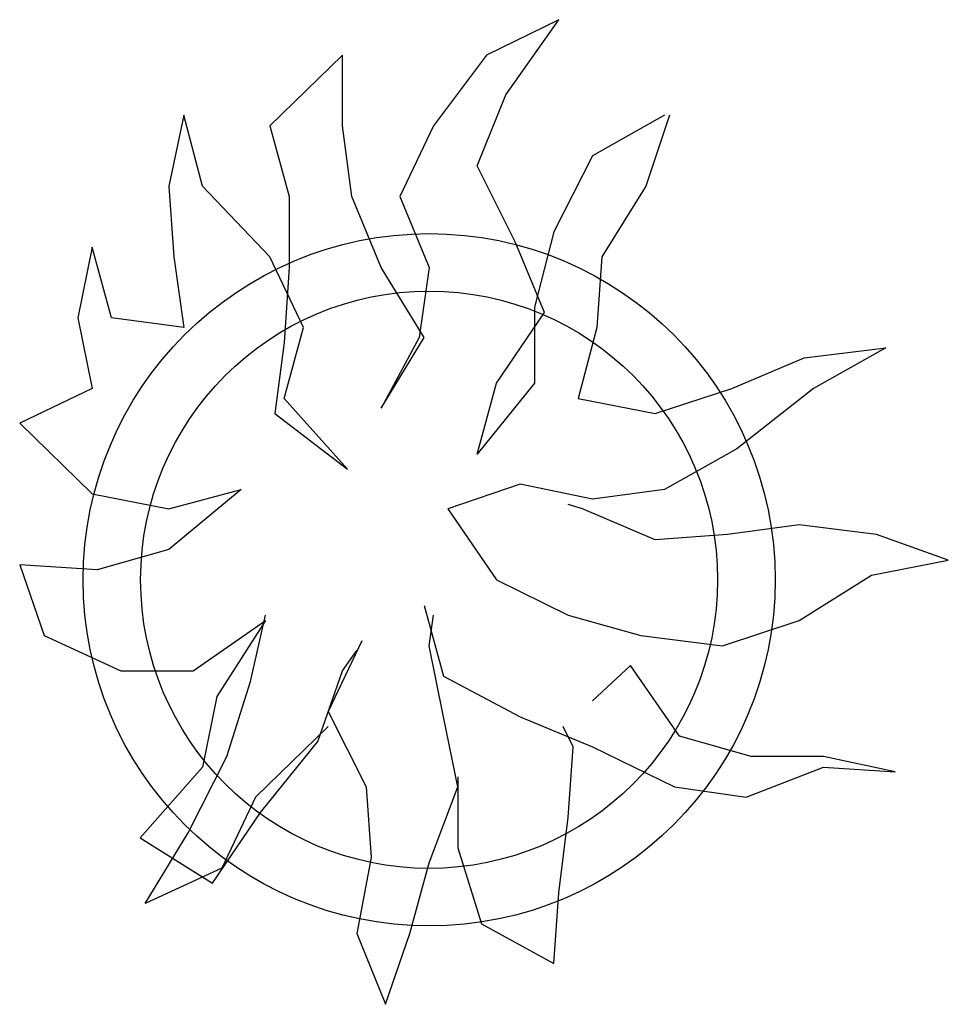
# Model space of a CAD drawing. Extents: x -0.298 to 0.378, y -0.309 to 0.407.
import ezdxf

# ---------------------------------------------------------------- set-up
doc = ezdxf.new("R2010")
doc.units = 0
doc.header["$MEASUREMENT"] = 0
doc.layers.get('0').update_dxf_attribs({"linetype": 'CONTINUOUS'})

msp = doc.modelspace()

# ---------------------------------------------------------------- linework, layer by layer
for p, q in [((0.09441, 0.40715), (0.04173, 0.38143)), ((0.05581, 0.35242), (0.09441, 0.40715)), ((-0.06311, 0.38143), (-0.11579, 0.32999)), ((-0.06311, 0.32999), (-0.06311, 0.38143)), ((0.04173, 0.38143), (0.00313, 0.32999)), ((0.03495, 0.30098), (0.05581, 0.35242)), ((-0.17838, 0.33765), (-0.18933, 0.28621)), ((-0.16482, 0.28621), (-0.17838, 0.33765)), ((0.17108, 0.33765), (0.11892, 0.3081)), ((0.17473, 0.33765), (0.15752, 0.28621)), ((-0.11579, 0.32999), (-0.10171, 0.27854)), ((-0.05633, 0.27854), (-0.06311, 0.32999)), ((0.00313, 0.32999), (-0.02138, 0.27854)), ((0.11892, 0.3081), (0.09076, 0.25282)), ((0.06259, 0.24571), (0.03495, 0.30098)), ((-0.18933, 0.28621), (-0.18568, 0.23477)), ((-0.11579, 0.23477), (-0.16482, 0.28621)), ((0.15752, 0.28621), (0.1257, 0.23477)), ((-0.10171, 0.27854), (-0.10171, 0.2271)), ((-0.03495, 0.2271), (-0.05633, 0.27854)), ((-0.02138, 0.27854), (0, 0.2271)), ((0.09076, 0.25282), (0.07667, 0.1981)), ((0.08397, 0.19427), (0.06259, 0.24571)), ((-0.24514, 0.24188), (-0.25558, 0.19044)), ((-0.23106, 0.19044), (-0.24514, 0.24188)), ((-0.18568, 0.23477), (-0.17838, 0.18333)), ((-0.09128, 0.18333), (-0.11579, 0.23477)), ((0.1257, 0.23477), (0.12205, 0.18333)), ((-0.10171, 0.2271), (-0.10536, 0.17238)), ((-0.00365, 0.17621), (-0.03495, 0.2271)), ((0, 0.2271), (-0.0073, 0.17621)), ((0.04903, 0.14283), (0.08397, 0.19427)), ((0.07667, 0.1981), (0.07667, 0.14283)), ((-0.25558, 0.19044), (-0.24514, 0.139)), ((-0.17838, 0.18333), (-0.23106, 0.19044)), ((-0.10536, 0.13188), (-0.09128, 0.18333)), ((0.12205, 0.18333), (0.10849, 0.13188)), ((-0.10536, 0.17238), (-0.11214, 0.12094)), ((-0.03495, 0.12477), (-0.00365, 0.17621)), ((-0.0073, 0.17621), (-0.03495, 0.12477)), ((0.27279, 0.16144), (0.33225, 0.16855)), ((0.33225, 0.16855), (0.27957, 0.139)), ((0.22011, 0.139), (0.27279, 0.16144)), ((-0.24514, 0.139), (-0.29782, 0.11383)), ((0.03495, 0.09139), (0.04903, 0.14283)), ((0.07667, 0.14283), (0.03495, 0.09139)), ((0.1643, 0.12094), (0.22011, 0.139)), ((0.27957, 0.139), (0.22376, 0.09522)), ((-0.05946, 0.08044), (-0.10536, 0.13188)), ((0.10849, 0.13188), (0.1643, 0.12094)), ((-0.11214, 0.12094), (-0.05946, 0.08044)), ((-0.29782, 0.11383), (-0.24514, 0.06239)), ((0.22376, 0.09522), (0.17108, 0.06567)), ((-0.13665, 0.06567), (-0.18933, 0.02189)), ((-0.18933, 0.05144), (-0.13665, 0.06567)), ((0.06624, 0.0695), (0.01356, 0.05144)), ((0.11892, 0.05855), (0.06624, 0.0695)), ((0.17108, 0.06567), (0.11892, 0.05855)), ((-0.24514, 0.06239), (-0.18933, 0.05144)), ((0.01356, 0.05144), (0.04903, 0)), ((0.11162, 0.05144), (0.10119, 0.05472)), ((0.1643, 0.029), (0.11162, 0.05144)), ((0.26914, 0.03995), (0.21698, 0.03283)), ((0.32547, 0.03283), (0.26914, 0.03995)), ((0.21698, 0.03283), (0.1643, 0.029)), ((0.37763, 0.01423), (0.32547, 0.03283)), ((-0.18933, 0.02189), (-0.24149, 0.00711)), ((-0.29782, 0.01094), (-0.28009, -0.0405)), ((-0.24149, 0.00711), (-0.29782, 0.01094)), ((0.32182, 0.00328), (0.37763, 0.01423)), ((0.04903, 0), (0.10119, -0.02572)), ((0.26914, -0.02955), (0.32182, 0.00328)), ((-0.00365, -0.01861), (0.01043, -0.07005)), ((-0.12987, -0.07388), (-0.11892, -0.02572)), ((0, -0.04816), (0.00313, -0.02572)), ((0.10119, -0.02572), (0.15387, -0.0405)), ((-0.1716, -0.06622), (-0.11892, -0.02955)), ((-0.11892, -0.02955), (-0.15439, -0.08482)), ((0.21333, -0.04816), (0.26914, -0.02955)), ((-0.28009, -0.0405), (-0.22428, -0.06622)), ((0.15387, -0.0405), (0.21333, -0.04816)), ((-0.04903, -0.04433), (-0.07354, -0.09577)), ((0.01043, -0.0996), (0, -0.04816)), ((-0.06311, -0.06622), (-0.05268, -0.05144)), ((0.14656, -0.06239), (0.11892, -0.08811)), ((0.18203, -0.11383), (0.14656, -0.06239)), ((-0.22428, -0.06622), (-0.1716, -0.06622)), ((-0.08085, -0.11766), (-0.06311, -0.06622)), ((0.01043, -0.07005), (0.06624, -0.0996)), ((-0.14709, -0.1286), (-0.12987, -0.07388)), ((-0.15439, -0.08482), (-0.16482, -0.13626)), ((-0.07354, -0.09577), (-0.0459, -0.15049)), ((0.02086, -0.15049), (0.01043, -0.0996)), ((0.06624, -0.0996), (0.11892, -0.12149)), ((-0.07354, -0.10671), (-0.12622, -0.15815)), ((0.10484, -0.12149), (0.09754, -0.10671)), ((0.23419, -0.1286), (0.18203, -0.11383)), ((-0.12257, -0.1691), (-0.08085, -0.11766)), ((0.10119, -0.17293), (0.10484, -0.12149)), ((0.11892, -0.12149), (0.17838, -0.15049)), ((-0.17525, -0.18387), (-0.14709, -0.1286)), ((0.28687, -0.1286), (0.23419, -0.1286)), ((0.33903, -0.13955), (0.28687, -0.1286)), ((-0.16482, -0.13626), (-0.2102, -0.1877)), ((0.23054, -0.15815), (0.28687, -0.13626)), ((0.28687, -0.13626), (0.33903, -0.13955)), ((0.02086, -0.14338), (0.02086, -0.19482)), ((-0.0459, -0.15049), (-0.04225, -0.20193)), ((0, -0.20576), (0.02086, -0.15049)), ((0.17838, -0.15049), (0.23054, -0.15815)), ((-0.12622, -0.15815), (-0.15074, -0.20959)), ((-0.15752, -0.22054), (-0.12257, -0.1691)), ((0.09441, -0.22765), (0.10119, -0.17293)), ((-0.20655, -0.23531), (-0.17525, -0.18387)), ((-0.2102, -0.1877), (-0.15752, -0.22054)), ((0.02086, -0.19482), (0.03808, -0.25009)), ((-0.04225, -0.20193), (-0.05268, -0.2572)), ((-0.01408, -0.2572), (0, -0.20576)), ((-0.15074, -0.20959), (-0.20655, -0.23531)), ((0.09076, -0.27909), (0.09441, -0.22765)), ((0.03808, -0.25009), (0.09076, -0.27909)), ((-0.05268, -0.2572), (-0.03182, -0.30864)), ((-0.03182, -0.30864), (-0.01408, -0.2572))]:
    msp.add_line(p, q)
for radius in [0.25166, 0.20983]:
    msp.add_circle((0, 0), radius)

doc.saveas('drawing.dxf')
